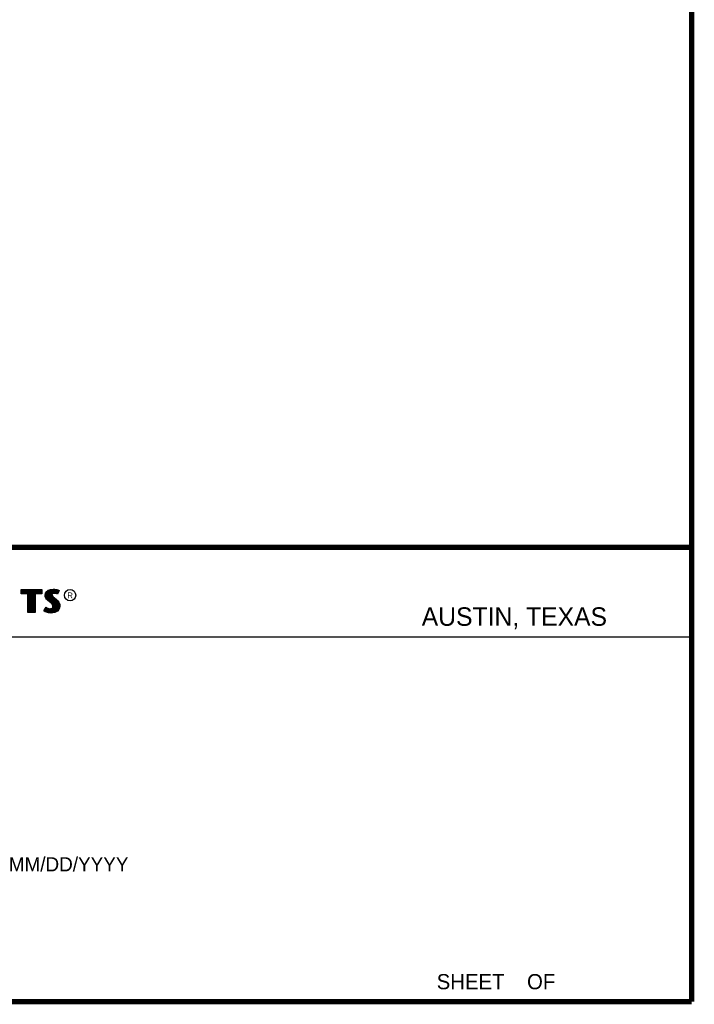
# Model space of a CAD drawing. Header units: inches. Extents: x 0.2 to 16.8, y 0.2 to 10.8.
# Tile 14 of 22: x 14.2 to 16.8, y 0.2 to 4. Entities that reach past the tile are written whole.
import ezdxf

# ---------------------------------------------------------------- set-up
doc = ezdxf.new("R2010")
doc.units = ezdxf.units.IN
doc.header["$LTSCALE"] = 0.935
doc.header["$MEASUREMENT"] = 0
doc.layers.get('0').update_dxf_attribs({"linetype": 'CONTINUOUS'})
doc.styles.add('TEXTSTYLE_2', font='txt')

msp = doc.modelspace()

# ---------------------------------------------------------------- linework, layer by layer
at = {"color": 2, "linetype": 'CONTINUOUS'}
for p, q in [((14.2237, 1.8113), (14.3005, 1.8113)), ((14.2237, 1.795), (14.2237, 1.8113)), ((14.2488, 1.795), (14.2237, 1.795)), ((14.2262, 1.8087), (14.2979, 1.8087)), ((14.2262, 1.7975), (14.2262, 1.8087)), ((14.2514, 1.7975), (14.2262, 1.7975)), ((14.2282, 1.7975), (14.2282, 1.8087)), ((14.2317, 1.7975), (14.2317, 1.8087)), ((14.2351, 1.7975), (14.2351, 1.8087)), ((14.2386, 1.7975), (14.2386, 1.8087)), ((14.2421, 1.7975), (14.2421, 1.8087)), ((14.2456, 1.7975), (14.2456, 1.8087)), ((14.2488, 1.724), (14.2488, 1.795)), ((14.249, 1.7975), (14.249, 1.8087)), ((14.2514, 1.7975), (14.2525, 1.8087)), ((14.2514, 1.7266), (14.2514, 1.7975)), ((14.256, 1.7266), (14.256, 1.8087)), ((14.2595, 1.7266), (14.2595, 1.8087)), ((14.2629, 1.7266), (14.2629, 1.8087)), ((14.2664, 1.7266), (14.2664, 1.8087)), ((14.2699, 1.7266), (14.2699, 1.8087)), ((14.2727, 1.7975), (14.2734, 1.8087)), ((14.2979, 1.7975), (14.2727, 1.7975)), ((14.2727, 1.7975), (14.2727, 1.7266)), ((14.3005, 1.795), (14.2753, 1.795)), ((14.2753, 1.795), (14.2753, 1.724)), ((14.2768, 1.7975), (14.2768, 1.8087)), ((14.2803, 1.7975), (14.2803, 1.8087)), ((14.2838, 1.7975), (14.2838, 1.8087)), ((14.2873, 1.7975), (14.2873, 1.8087)), ((14.2907, 1.7975), (14.2907, 1.8087)), ((14.2942, 1.7975), (14.2942, 1.8087)), ((14.2979, 1.8087), (14.2979, 1.7975)), ((14.3005, 1.8113), (14.3005, 1.795)), ((14.3132, 1.7895), (14.3147, 1.797)), ((14.3138, 1.7838), (14.3132, 1.7895)), ((14.3158, 1.7787), (14.3138, 1.7838)), ((14.3147, 1.797), (14.3194, 1.8038)), ((14.3158, 1.7893), (14.3171, 1.796)), ((14.3163, 1.7844), (14.3158, 1.7893)), ((14.318, 1.7798), (14.3163, 1.7844)), ((14.3171, 1.796), (14.3212, 1.8021)), ((14.3186, 1.7785), (14.3186, 1.7981)), ((14.3194, 1.8038), (14.3255, 1.8083)), ((14.3212, 1.8021), (14.3268, 1.8061)), ((14.322, 1.7748), (14.322, 1.8026)), ((14.3255, 1.8083), (14.3342, 1.8118)), ((14.3255, 1.7713), (14.3255, 1.8052)), ((14.3268, 1.8061), (14.3349, 1.8093)), ((14.329, 1.7684), (14.329, 1.807)), ((14.3325, 1.7655), (14.3325, 1.8084)), ((14.3342, 1.8118), (14.3438, 1.8128)), ((14.3349, 1.8093), (14.3439, 1.8103)), ((14.337, 1.7936), (14.3359, 1.8094)), ((14.3359, 1.7626), (14.3368, 1.7911)), ((14.337, 1.7936), (14.3368, 1.7911)), ((14.3368, 1.7911), (14.3376, 1.7874)), ((14.3387, 1.7962), (14.337, 1.7936)), ((14.3376, 1.7874), (14.3413, 1.7829)), ((14.3411, 1.7979), (14.3387, 1.7962)), ((14.3395, 1.7928), (14.3393, 1.7913)), ((14.3393, 1.7913), (14.3399, 1.7886)), ((14.3394, 1.7967), (14.3394, 1.8098)), ((14.3394, 1.7594), (14.3394, 1.7852)), ((14.3405, 1.7944), (14.3395, 1.7928)), ((14.3399, 1.7886), (14.3431, 1.7847)), ((14.3422, 1.7956), (14.3405, 1.7944)), ((14.3442, 1.7988), (14.3411, 1.7979)), ((14.3413, 1.7829), (14.3529, 1.7732)), ((14.3447, 1.7964), (14.3422, 1.7956)), ((14.3429, 1.7984), (14.3429, 1.8102)), ((14.3429, 1.7552), (14.3429, 1.7815)), ((14.3431, 1.7847), (14.3546, 1.7751)), ((14.3438, 1.8128), (14.3503, 1.8124)), ((14.3439, 1.8103), (14.3499, 1.8099)), ((14.3474, 1.7992), (14.3442, 1.7988)), ((14.3474, 1.7967), (14.3447, 1.7964)), ((14.3464, 1.7991), (14.3464, 1.8101)), ((14.3506, 1.799), (14.3474, 1.7992)), ((14.3503, 1.7965), (14.3474, 1.7967)), ((14.3498, 1.7991), (14.3498, 1.8099)), ((14.3499, 1.8099), (14.3567, 1.8085)), ((14.3503, 1.8124), (14.3573, 1.8109)), ((14.3548, 1.7956), (14.3503, 1.7965)), ((14.3554, 1.7981), (14.3506, 1.799)), ((14.3533, 1.7985), (14.3533, 1.8092)), ((14.3572, 1.7949), (14.3548, 1.7956)), ((14.3583, 1.7972), (14.3554, 1.7981)), ((14.3567, 1.8085), (14.3607, 1.807)), ((14.3568, 1.7976), (14.3568, 1.8084)), ((14.3596, 1.7934), (14.3572, 1.7949)), ((14.3573, 1.8109), (14.3617, 1.8094)), ((14.3586, 1.797), (14.3583, 1.7972)), ((14.3631, 1.806), (14.3586, 1.797)), ((14.3665, 1.8071), (14.3596, 1.7934)), ((14.3603, 1.8003), (14.3603, 1.8072)), ((14.3607, 1.807), (14.3631, 1.806)), ((14.3617, 1.8094), (14.3665, 1.8071)), ((14.3092, 1.7305), (14.317, 1.7449)), ((14.3185, 1.7748), (14.3158, 1.7787)), ((14.317, 1.7449), (14.3203, 1.7425)), ((14.3204, 1.7764), (14.318, 1.7798)), ((14.3237, 1.7695), (14.3185, 1.7748)), ((14.3255, 1.7714), (14.3204, 1.7764)), ((14.3357, 1.7595), (14.3237, 1.7695)), ((14.3375, 1.7613), (14.3255, 1.7714)), ((14.3396, 1.7556), (14.3357, 1.7595)), ((14.3416, 1.7572), (14.3375, 1.7613)), ((14.3419, 1.752), (14.3396, 1.7556)), ((14.3407, 1.7421), (14.3422, 1.7445)), ((14.3442, 1.753), (14.3416, 1.7572)), ((14.3429, 1.7482), (14.3419, 1.752)), ((14.3422, 1.7445), (14.3429, 1.7482)), ((14.3426, 1.7403), (14.3446, 1.7435)), ((14.3455, 1.7483), (14.3442, 1.753)), ((14.3446, 1.7435), (14.3455, 1.7483)), ((14.3464, 1.7266), (14.3464, 1.7787)), ((14.3498, 1.7271), (14.3498, 1.7758)), ((14.3529, 1.7732), (14.356, 1.7701)), ((14.3533, 1.7293), (14.3533, 1.7728)), ((14.3546, 1.7751), (14.3578, 1.7719)), ((14.356, 1.7701), (14.359, 1.767)), ((14.3568, 1.7306), (14.3568, 1.7693)), ((14.3578, 1.7719), (14.3609, 1.7686)), ((14.359, 1.767), (14.3624, 1.7626)), ((14.3603, 1.7344), (14.3603, 1.7654)), ((14.3609, 1.7686), (14.3645, 1.764)), ((14.3624, 1.7626), (14.3649, 1.7576)), ((14.3657, 1.7434), (14.3631, 1.7376)), ((14.3637, 1.7383), (14.3649, 1.7576)), ((14.3645, 1.764), (14.3672, 1.7586)), ((14.3649, 1.7576), (14.3661, 1.7537)), ((14.3665, 1.7485), (14.3657, 1.7434)), ((14.3661, 1.7537), (14.3665, 1.7485)), ((14.3672, 1.7586), (14.3686, 1.7542)), ((14.369, 1.7484), (14.3681, 1.7427)), ((14.3686, 1.7542), (14.369, 1.7484)), ((14.2753, 1.724), (14.2488, 1.724)), ((14.2727, 1.7266), (14.2514, 1.7266)), ((14.3141, 1.7272), (14.3092, 1.7305)), ((14.3125, 1.7314), (14.3178, 1.7412)), ((14.3153, 1.7295), (14.3125, 1.7314)), ((14.3189, 1.7253), (14.3141, 1.7272)), ((14.3151, 1.7296), (14.3151, 1.7361)), ((14.3197, 1.7277), (14.3153, 1.7295)), ((14.3178, 1.7412), (14.319, 1.7404)), ((14.3186, 1.728), (14.319, 1.7404)), ((14.326, 1.7238), (14.3189, 1.7253)), ((14.319, 1.7404), (14.3226, 1.7385)), ((14.3264, 1.7263), (14.3197, 1.7277)), ((14.3203, 1.7425), (14.3236, 1.7409)), ((14.322, 1.7272), (14.322, 1.7387)), ((14.3226, 1.7385), (14.3274, 1.7369)), ((14.3236, 1.7409), (14.3279, 1.7394)), ((14.3255, 1.7264), (14.3255, 1.7376)), ((14.332, 1.7229), (14.326, 1.7238)), ((14.3322, 1.7254), (14.3264, 1.7263)), ((14.3274, 1.7369), (14.3318, 1.7364)), ((14.3279, 1.7394), (14.3318, 1.7389)), ((14.329, 1.7259), (14.329, 1.7367)), ((14.3318, 1.7389), (14.3354, 1.7392)), ((14.3318, 1.7364), (14.336, 1.7367)), ((14.3363, 1.7227), (14.332, 1.7229)), ((14.3362, 1.7253), (14.3322, 1.7254)), ((14.3325, 1.7254), (14.3325, 1.7363)), ((14.3354, 1.7392), (14.3381, 1.7403)), ((14.3359, 1.7252), (14.3359, 1.7367)), ((14.336, 1.7367), (14.3393, 1.738)), ((14.3492, 1.727), (14.3362, 1.7253)), ((14.35, 1.7245), (14.3363, 1.7227)), ((14.3381, 1.7403), (14.3407, 1.7421)), ((14.3393, 1.738), (14.3426, 1.7403)), ((14.3394, 1.7257), (14.3394, 1.7381)), ((14.3429, 1.7262), (14.3429, 1.7405)), ((14.358, 1.7319), (14.3492, 1.727)), ((14.3596, 1.7299), (14.35, 1.7245)), ((14.3631, 1.7376), (14.358, 1.7319)), ((14.3653, 1.7362), (14.3596, 1.7299)), ((14.3681, 1.7427), (14.3653, 1.7362)), ((13.0653, 1.6329), (16.75, 1.6329))]:
    msp.add_line(p, q, dxfattribs=at)
at = {"color": 7, "linetype": 'CONTINUOUS', "const_width": 0.02}
for points in [[(16.75, 0.2586), (16.75, 10.7586)], [(11.4718, 1.9702), (16.75, 1.9707)], [(0.25, 0.2586), (16.75, 0.2586)]]:
    msp.add_lwpolyline(points, dxfattribs=at)
at = {"color": 2, "linetype": 'CONTINUOUS'}
msp.add_circle((14.4074, 1.7896), 0.0215, dxfattribs=at)

# ---------------------------------------------------------------- texts
at = {"color": 2, "linetype": 'CONTINUOUS', "attachment_point": 1, "line_spacing_factor": 0.9, "style": 'TEXTSTYLE_2'}
for s, insert, char_height, width in [('R', (14.3971, 1.8), 0.0217, 0.021738), ('AUSTIN, TEXAS', (15.7327, 1.7441), 0.069617, 0.905021), ('MM/DD/YYYY', (14.1765, 0.8027), 0.05325, 0.53254), ('SHEET    OF', (15.7892, 0.3625), 0.057262, 0.629882)]:
    msp.add_mtext(s, dxfattribs=dict(at, insert=insert, char_height=char_height, width=width))

doc.saveas('drawing.dxf')
